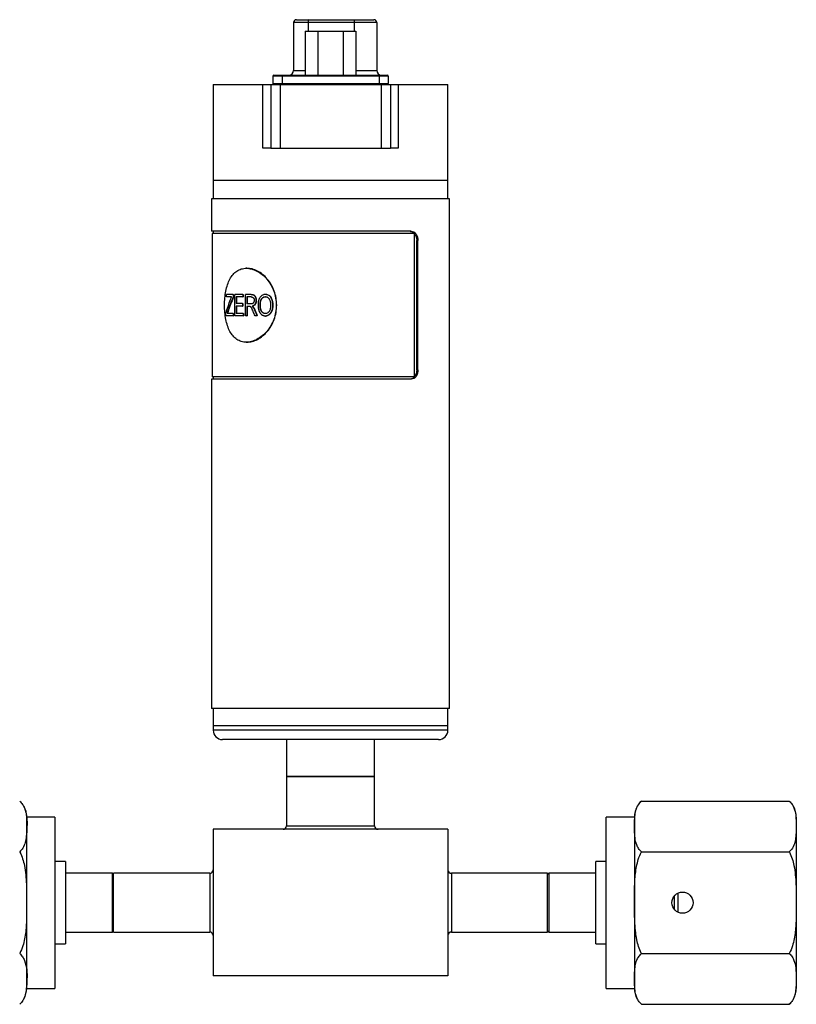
# Model space of a CAD drawing. Header units: inches. Extents: x 3.16 to 12.52, y 1.38 to 9.55.
# Tile 3 of 7: x 7.38 to 9.03, y 3.57 to 5.66. Entities that reach past the tile are written whole.
import ezdxf

# ---------------------------------------------------------------- set-up
doc = ezdxf.new("R2010")
doc.units = ezdxf.units.IN
doc.header["$MEASUREMENT"] = 0

msp = doc.modelspace()

# ---------------------------------------------------------------- linework, layer by layer
at = {"color": 7, "linetype": 'Continuous', "lineweight": 25}
for p, q in [((7.9665, 5.665), (7.9927, 5.665)), ((7.9927, 5.665), (8.0912, 5.665)), ((8.0912, 5.665), (8.1319, 5.665)), ((7.9606, 5.659), (7.9606, 5.5567)), ((7.9915, 5.659), (7.9606, 5.659)), ((8.0899, 5.659), (7.9915, 5.659)), ((7.9915, 5.659), (7.9915, 5.6403)), ((8.1378, 5.659), (8.0899, 5.659)), ((8.0899, 5.659), (8.0899, 5.6403)), ((8.1378, 5.659), (8.1378, 5.5567)), ((7.9854, 5.6403), (7.9854, 5.5468)), ((7.9854, 5.6403), (8.0124, 5.6403)), ((8.0124, 5.6403), (8.0124, 5.5468)), ((8.0124, 5.6403), (8.0664, 5.6403)), ((8.0664, 5.6403), (8.0664, 5.5468)), ((8.0664, 5.6403), (8.0934, 5.6403)), ((8.0934, 5.6403), (8.0934, 5.5468)), ((7.936, 5.5449), (7.9163, 5.5449)), ((7.9163, 5.5449), (7.9163, 5.5291)), ((7.9183, 5.5468), (7.936, 5.5468)), ((7.936, 5.5468), (7.936, 5.5449)), ((7.936, 5.5468), (8.1427, 5.5468)), ((7.936, 5.5449), (7.936, 5.5291)), ((8.1427, 5.5449), (7.936, 5.5449)), ((7.9606, 5.5567), (7.9854, 5.5567)), ((8.0934, 5.5567), (8.1378, 5.5567)), ((8.1427, 5.5468), (8.1427, 5.5449)), ((8.1427, 5.5468), (8.1604, 5.5468)), ((8.1427, 5.5449), (8.1427, 5.5291)), ((8.1624, 5.5449), (8.1427, 5.5449)), ((8.1624, 5.5449), (8.1624, 5.5291)), ((7.7894, 5.5272), (7.7894, 5.3224)), ((7.7894, 5.5272), (7.8952, 5.5272)), ((7.8952, 5.3913), (7.8952, 5.5272)), ((7.8952, 5.5272), (7.9119, 5.5272)), ((7.9119, 5.5272), (7.9119, 5.3913)), ((7.9119, 5.5272), (7.9319, 5.5272)), ((7.9163, 5.5291), (7.936, 5.5291)), ((7.9178, 5.5272), (7.9178, 5.5272)), ((7.9319, 5.5272), (7.9319, 5.3913)), ((7.9319, 5.5272), (8.1469, 5.5272)), ((7.936, 5.5291), (7.936, 5.5272)), ((7.936, 5.5291), (8.1427, 5.5291)), ((8.1427, 5.5291), (8.1427, 5.5272)), ((8.1427, 5.5291), (8.1624, 5.5291)), ((8.1469, 5.5272), (8.1469, 5.3913)), ((8.1469, 5.5272), (8.1669, 5.5272)), ((8.1669, 5.5272), (8.1669, 5.3913)), ((8.1669, 5.5272), (8.1835, 5.5272)), ((8.1835, 5.5272), (8.1835, 5.3913)), ((8.1835, 5.5272), (8.2894, 5.5272)), ((8.2894, 5.3224), (8.2894, 5.5272)), ((7.9119, 5.3913), (7.8952, 5.3913)), ((7.9119, 5.3913), (7.9319, 5.3913)), ((7.9319, 5.3913), (8.1469, 5.3913)), ((8.1469, 5.3913), (8.1669, 5.3913)), ((8.1835, 5.3913), (8.1669, 5.3913)), ((7.7894, 5.3224), (7.7894, 5.2831)), ((8.0394, 5.3224), (7.7894, 5.3224)), ((8.2161, 5.3224), (7.7894, 5.3224)), ((8.2894, 5.3224), (8.0394, 5.3224)), ((8.2894, 5.3224), (8.2161, 5.3224)), ((8.2894, 5.2831), (8.2894, 5.3224)), ((7.7859, 5.2831), (7.7859, 5.2142)), ((8.2929, 5.2831), (7.7859, 5.2831)), ((8.2929, 4.1974), (8.2929, 5.2831)), ((8.2114, 5.2142), (7.7859, 5.2142)), ((7.7874, 5.2092), (7.7874, 4.9041)), ((8.2183, 5.2092), (7.7874, 5.2092)), ((7.7894, 5.2142), (7.7894, 5.2092)), ((8.2183, 4.9041), (8.2183, 5.2092)), ((8.2229, 4.9189), (8.2229, 5.1945)), ((8.2229, 5.1945), (8.2255, 5.1945)), ((8.2255, 4.9189), (8.2255, 5.1945)), ((7.8612, 5.1354), (7.8598, 5.1354)), ((7.8173, 5.0743), (7.8173, 5.0796)), ((7.8316, 5.0796), (7.8173, 5.0796)), ((7.8316, 5.0796), (7.8316, 5.0743)), ((7.8316, 5.0796), (7.8324, 5.0796)), ((7.8324, 5.0796), (7.8324, 5.0743)), ((7.8351, 5.0341), (7.8351, 5.0796)), ((7.8525, 5.0796), (7.8351, 5.0796)), ((7.8525, 5.0796), (7.8525, 5.0743)), ((7.8525, 5.0796), (7.8533, 5.0796)), ((7.8533, 5.0796), (7.8533, 5.0743)), ((7.8579, 5.0341), (7.8579, 5.0796)), ((7.87, 5.0796), (7.8579, 5.0796)), ((7.87, 5.0796), (7.8707, 5.0796)), ((7.9003, 5.0802), (7.9008, 5.0802)), ((7.8284, 5.0743), (7.8173, 5.0743)), ((7.8316, 5.0743), (7.8324, 5.0743)), ((7.8525, 5.0743), (7.8379, 5.0743)), ((7.8379, 5.0743), (7.8379, 5.0601)), ((7.8517, 5.0601), (7.8379, 5.0601)), ((7.8387, 5.0743), (7.8387, 5.0601)), ((7.8517, 5.0601), (7.8517, 5.0548)), ((7.8517, 5.0601), (7.8524, 5.0601)), ((7.8524, 5.0601), (7.8524, 5.0548)), ((7.8525, 5.0743), (7.8533, 5.0743)), ((7.8703, 5.0743), (7.8612, 5.0743)), ((7.8612, 5.0743), (7.8612, 5.0595)), ((7.8694, 5.0595), (7.8612, 5.0595)), ((7.8619, 5.0743), (7.8619, 5.0595)), ((7.8803, 5.0671), (7.8809, 5.0671)), ((7.8899, 5.0562), (7.8893, 5.0562)), ((7.9009, 5.0749), (7.9003, 5.0749)), ((7.9158, 5.0568), (7.9163, 5.0568)), ((7.8161, 5.0341), (7.8161, 5.0397)), ((7.8319, 5.0341), (7.8161, 5.0341)), ((7.8319, 5.0394), (7.8188, 5.0394)), ((7.82, 5.0427), (7.8208, 5.0427)), ((7.8319, 5.0394), (7.8319, 5.0341)), ((7.8319, 5.0394), (7.8327, 5.0394)), ((7.8319, 5.0341), (7.8327, 5.0341)), ((7.8327, 5.0394), (7.8327, 5.0341)), ((7.8529, 5.0341), (7.8351, 5.0341)), ((7.8517, 5.0548), (7.8379, 5.0548)), ((7.8379, 5.0548), (7.8379, 5.0394)), ((7.8529, 5.0394), (7.8379, 5.0394)), ((7.8387, 5.0548), (7.8387, 5.0394)), ((7.8517, 5.0548), (7.8524, 5.0548)), ((7.8529, 5.0394), (7.8529, 5.0341)), ((7.8529, 5.0394), (7.8537, 5.0394)), ((7.8529, 5.0341), (7.8537, 5.0341)), ((7.8537, 5.0394), (7.8537, 5.0341)), ((7.8612, 5.0341), (7.8579, 5.0341)), ((7.8656, 5.0542), (7.8612, 5.0542)), ((7.8612, 5.0542), (7.8612, 5.0341)), ((7.8612, 5.0341), (7.8619, 5.0341)), ((7.8619, 5.0542), (7.8619, 5.0341)), ((7.8721, 5.0545), (7.8728, 5.0545)), ((7.8744, 5.0524), (7.875, 5.0524)), ((7.8774, 5.0466), (7.8781, 5.0466)), ((7.8827, 5.0341), (7.8784, 5.0341)), ((7.8827, 5.0341), (7.8833, 5.0341)), ((7.9008, 5.0389), (7.9003, 5.0389)), ((7.9117, 5.0405), (7.9122, 5.0405)), ((7.9003, 5.0335), (7.9008, 5.0335)), ((7.8598, 4.9779), (7.8612, 4.9779)), ((8.2229, 4.9189), (8.2255, 4.9189)), ((7.7859, 4.8992), (7.7859, 4.1974)), ((8.2114, 4.8992), (7.7859, 4.8992)), ((8.2183, 4.9041), (7.7874, 4.9041)), ((7.7894, 4.9041), (7.7894, 4.8992)), ((8.2929, 4.1974), (7.7859, 4.1974)), ((7.7894, 4.1974), (7.7894, 4.161)), ((8.2894, 4.161), (8.2894, 4.1974)), ((7.7894, 4.161), (7.7894, 4.1512)), ((8.2161, 4.161), (7.7894, 4.161)), ((8.2894, 4.161), (8.2161, 4.161)), ((8.2894, 4.1512), (8.2894, 4.161)), ((8.2161, 4.1512), (7.7894, 4.1512)), ((8.2894, 4.1512), (8.2161, 4.1512)), ((8.2022, 4.1315), (7.8091, 4.1315)), ((7.9456, 4.1315), (7.9456, 4.0528)), ((8.1331, 4.0528), (8.1331, 4.1315)), ((8.2697, 4.1315), (8.2022, 4.1315)), ((7.9456, 4.0528), (7.9456, 3.9478)), ((7.9456, 4.0528), (8.1331, 4.0528)), ((8.1057, 4.0528), (7.9456, 4.0528)), ((8.1331, 4.0528), (8.1057, 4.0528)), ((8.1331, 3.9478), (8.1331, 4.0528)), ((8.7018, 4.0004), (8.7, 3.9987)), ((8.7019, 4.0005), (9.0169, 4.0005)), ((7.4519, 3.9665), (7.3919, 3.9665)), ((7.3919, 3.6015), (7.3919, 3.9665)), ((7.4519, 3.9665), (7.4519, 3.6015)), ((8.6869, 3.9665), (8.6269, 3.9665)), ((8.6269, 3.6015), (8.6269, 3.9665)), ((8.6869, 3.9665), (8.6869, 3.6015)), ((9.0319, 3.9665), (9.0319, 3.6015)), ((7.9456, 3.9478), (8.1331, 3.9478)), ((7.7894, 3.9403), (7.7894, 3.6278)), ((8.2894, 3.9403), (7.7894, 3.9403)), ((8.2894, 3.9403), (8.2894, 3.6278)), ((8.7019, 3.8923), (9.0169, 3.8923)), ((7.4744, 3.8715), (7.4519, 3.8715)), ((7.4744, 3.8715), (7.4744, 3.6965)), ((8.6269, 3.8715), (8.6044, 3.8715)), ((8.6044, 3.6965), (8.6044, 3.8715)), ((7.5744, 3.8465), (7.4744, 3.8465)), ((7.5769, 3.844), (7.5744, 3.8465)), ((7.5744, 3.7215), (7.5744, 3.8465)), ((7.7819, 3.8465), (7.5769, 3.8465)), ((7.5769, 3.7215), (7.5769, 3.8465)), ((7.7819, 3.8465), (7.7819, 3.7215)), ((8.5019, 3.8465), (8.2969, 3.8465)), ((8.2969, 3.8465), (8.2969, 3.7215)), ((8.5044, 3.8465), (8.5019, 3.844)), ((8.5019, 3.7215), (8.5019, 3.8465)), ((8.6044, 3.8465), (8.5044, 3.8465)), ((8.5044, 3.8465), (8.5044, 3.7215)), ((8.7719, 3.7981), (8.7719, 3.7699)), ((8.7794, 3.8042), (8.7794, 3.7638)), ((7.4744, 3.7215), (7.5744, 3.7215)), ((7.5744, 3.7215), (7.5769, 3.724)), ((7.5769, 3.7215), (7.7819, 3.7215)), ((8.2969, 3.7215), (8.5019, 3.7215)), ((8.5019, 3.724), (8.5044, 3.7215)), ((8.5044, 3.7215), (8.6044, 3.7215)), ((7.4519, 3.6965), (7.4744, 3.6965)), ((8.6044, 3.6965), (8.6269, 3.6965)), ((8.7019, 3.6757), (9.0169, 3.6757)), ((8.2894, 3.6278), (7.7894, 3.6278)), ((7.3919, 3.6015), (7.4519, 3.6015)), ((8.6269, 3.6015), (8.6869, 3.6015)), ((7.377, 3.5676), (7.3788, 3.5693)), ((8.7019, 3.5675), (9.0169, 3.5675)), ((9.017, 3.5676), (9.0188, 3.5693))]:
    msp.add_line(p, q, dxfattribs=at)
msp.add_circle((8.7894, 3.784), 0.0225, dxfattribs=at)
for centre, radius, start, end in [((7.9665, 5.659), 0.00591, 90, 180), ((7.9992, 5.6605), 0.00789, 145.2532, 190.2677), ((8.0977, 5.6605), 0.00789, 145.2532, 190.2677), ((8.1319, 5.659), 0.00591, 0, 90), ((7.9183, 5.5449), 0.00197, 90, 180), ((7.9508, 5.5567), 0.00984, 270, 0), ((8.1476, 5.5567), 0.00984, 180, 270), ((8.1604, 5.5449), 0.00197, 0, 90), ((7.9183, 5.5291), 0.00197, 180, 270), ((8.1604, 5.5291), 0.00197, 270, 0), ((8.1669, 5.5085), 0.0197, 107.2978, 108.1491), ((7.8091, 4.1512), 0.0197, 180, 270), ((8.2697, 4.1512), 0.0197, 270, 0), ((7.3458, 3.9665), 0.046, 0, 29.0039), ((8.7329, 3.9665), 0.046, 150.2775, 180), ((8.9858, 3.9665), 0.046, 0, 29.0806), ((7.9381, 3.9478), 0.0075, 270, 0), ((8.1406, 3.9478), 0.0075, 180, 270), ((7.7819, 3.854), 0.0075, 270, 360), ((8.2969, 3.854), 0.0075, 180, 270), ((7.7819, 3.714), 0.0075, 0, 90), ((8.2969, 3.714), 0.0075, 90, 180), ((7.3458, 3.6015), 0.046, 330.4263, 0), ((8.7329, 3.6015), 0.046, 180, 209.0806), ((8.9858, 3.6015), 0.046, 330.2775, 0)]:
    msp.add_arc(centre, radius, start, end, dxfattribs=at)
for points, knots in [([(8.209, 5.2142), (8.2095, 5.2141), (8.2104, 5.2141), (8.2123, 5.2137), (8.2142, 5.2129), (8.2167, 5.2112), (8.2189, 5.2088), (8.2207, 5.2055), (8.222, 5.2021), (8.2228, 5.1984), (8.2229, 5.1958), (8.2229, 5.1945)], [0, 0, 0, 0, 0.06235, 0.12498, 0.250152, 0.335087, 0.499761, 0.62462, 0.749438, 0.87426, 1, 1, 1, 1]), ([(8.2114, 5.2142), (8.2133, 5.2142), (8.2152, 5.2137), (8.2178, 5.2122), (8.2186, 5.2116), (8.2201, 5.2101), (8.2208, 5.2093), (8.2228, 5.2066), (8.2238, 5.2044), (8.2252, 5.1996), (8.2255, 5.1971), (8.2255, 5.1945)], [0, 0, 0, 0, 0.25, 0.25, 0.375, 0.375, 0.5, 0.5, 0.75, 0.75, 1, 1, 1, 1]), ([(7.9237, 5.0567), (7.9237, 5.0618), (7.9228, 5.0721), (7.9188, 5.087), (7.9123, 5.1007), (7.9038, 5.1127), (7.8937, 5.1226), (7.8826, 5.1299), (7.8711, 5.1344), (7.8597, 5.1359), (7.849, 5.1344), (7.8394, 5.1299), (7.8312, 5.1226), (7.8246, 5.1127), (7.8195, 5.1007), (7.8159, 5.087), (7.8138, 5.0721), (7.8131, 5.0567), (7.8138, 5.0412), (7.8159, 5.0264), (7.8195, 5.0127), (7.8246, 5.0006), (7.8312, 4.9908), (7.8394, 4.9835), (7.849, 4.979), (7.8597, 4.9774), (7.8711, 4.979), (7.8826, 4.9835), (7.8937, 4.9908), (7.9038, 5.0006), (7.9123, 5.0127), (7.9188, 5.0264), (7.9228, 5.0412), (7.9237, 5.0515), (7.9237, 5.0567)], [0, 0, 0, 0, 0.031123, 0.062281, 0.093458, 0.124685, 0.155959, 0.187278, 0.218631, 0.250001, 0.281373, 0.312726, 0.344044, 0.375318, 0.406544, 0.437726, 0.468874, 0.500004, 0.531133, 0.562281, 0.593463, 0.624689, 0.655963, 0.687281, 0.718634, 0.750006, 0.781377, 0.812729, 0.844047, 0.875322, 0.906549, 0.937726, 0.968887, 1, 1, 1, 1]), ([(7.9246, 5.0567), (7.9243, 5.0618), (7.9238, 5.0721), (7.9197, 5.087), (7.9133, 5.1007), (7.9048, 5.1127), (7.8948, 5.1226), (7.8838, 5.1299), (7.8723, 5.1345), (7.8649, 5.1351), (7.8612, 5.1354)], [0, 0, 0, 0, 0.124973, 0.250015, 0.374998, 0.500004, 0.625009, 0.750019, 0.875028, 1, 1, 1, 1]), ([(7.87, 5.0796), (7.8708, 5.0796), (7.8716, 5.0796), (7.8726, 5.0795), (7.8729, 5.0794), (7.8733, 5.0793), (7.8735, 5.0793), (7.8737, 5.0793), (7.8737, 5.0792), (7.8738, 5.0792), (7.8739, 5.0792), (7.8739, 5.0792), (7.874, 5.0792), (7.8744, 5.0791), (7.8747, 5.0789), (7.8752, 5.0787), (7.8754, 5.0787), (7.8756, 5.0785), (7.8757, 5.0785), (7.8758, 5.0784), (7.8758, 5.0784), (7.8762, 5.0781), (7.8765, 5.0779), (7.8769, 5.0775), (7.8771, 5.0774), (7.8773, 5.0771), (7.8775, 5.0769), (7.8778, 5.0765), (7.878, 5.0762), (7.8783, 5.0756), (7.8784, 5.0755), (7.8786, 5.0751), (7.8787, 5.0749), (7.8792, 5.0739), (7.8795, 5.0731), (7.8798, 5.0719), (7.8799, 5.0715), (7.88, 5.0708), (7.8801, 5.0706), (7.8801, 5.0703), (7.8801, 5.0702), (7.8801, 5.07), (7.8802, 5.0699), (7.8802, 5.0698), (7.8802, 5.0698), (7.8803, 5.0691), (7.8803, 5.0682), (7.8803, 5.0671)], [0, 0, 0, 0, 0.125, 0.125, 0.1875, 0.1875, 0.21875, 0.21875, 0.234375, 0.234375, 0.242188, 0.242188, 0.25, 0.25, 0.3125, 0.3125, 0.34375, 0.34375, 0.359375, 0.359375, 0.375, 0.375, 0.4375, 0.4375, 0.46875, 0.46875, 0.5, 0.5, 0.5625, 0.5625, 0.59375, 0.59375, 0.625, 0.625, 0.75, 0.75, 0.8125, 0.8125, 0.84375, 0.84375, 0.859375, 0.859375, 0.867188, 0.867188, 0.875, 0.875, 1, 1, 1, 1]), ([(7.8707, 5.0796), (7.8714, 5.0796), (7.8727, 5.0796), (7.8747, 5.0792), (7.8766, 5.0785), (7.8783, 5.0769), (7.8795, 5.0747), (7.8804, 5.0723), (7.8809, 5.0697), (7.8809, 5.068), (7.8809, 5.0671)], [0, 0, 0, 0, 0.139142, 0.250315, 0.375161, 0.49989, 0.624824, 0.749824, 0.874864, 1, 1, 1, 1]), ([(7.8855, 5.0563), (7.8855, 5.0572), (7.8855, 5.058), (7.8856, 5.059), (7.8856, 5.0594), (7.8856, 5.0598), (7.8856, 5.0599), (7.8856, 5.0602), (7.8856, 5.0602), (7.8856, 5.0603), (7.8856, 5.0604), (7.8856, 5.0604), (7.8856, 5.0604), (7.8857, 5.0612), (7.8858, 5.0619), (7.8859, 5.0629), (7.8859, 5.0633), (7.886, 5.0638), (7.886, 5.064), (7.8861, 5.0643), (7.8861, 5.0644), (7.8864, 5.0661), (7.8867, 5.0675), (7.8874, 5.0695), (7.8876, 5.0701), (7.888, 5.071), (7.8881, 5.0713), (7.8883, 5.0717), (7.8884, 5.0718), (7.8885, 5.0721), (7.8886, 5.0722), (7.8893, 5.0736), (7.89, 5.0747), (7.8913, 5.0761), (7.8917, 5.0766), (7.8926, 5.0774), (7.8931, 5.0778), (7.8946, 5.0788), (7.8957, 5.0794), (7.8974, 5.0799), (7.898, 5.08), (7.8986, 5.0801), (7.8987, 5.0801), (7.8988, 5.0801), (7.8989, 5.0801), (7.899, 5.0802), (7.8992, 5.0802), (7.8996, 5.0802), (7.8999, 5.0802), (7.9003, 5.0802)], [0, 0, 0, 0, 0.0625, 0.0625, 0.09375, 0.09375, 0.109375, 0.109375, 0.117188, 0.117188, 0.121094, 0.121094, 0.125, 0.125, 0.1875, 0.1875, 0.21875, 0.21875, 0.234375, 0.234375, 0.25, 0.25, 0.375, 0.375, 0.4375, 0.4375, 0.46875, 0.46875, 0.484375, 0.484375, 0.5, 0.5, 0.625, 0.625, 0.6875, 0.6875, 0.75, 0.75, 0.875, 0.875, 0.9375, 0.9375, 0.945312, 0.945312, 0.953125, 0.953125, 0.96875, 0.96875, 1, 1, 1, 1]), ([(7.9003, 5.0802), (7.9007, 5.0802), (7.901, 5.0802), (7.9014, 5.0802), (7.9016, 5.0802), (7.9017, 5.0801), (7.9018, 5.0801), (7.9019, 5.0801), (7.9019, 5.0801), (7.902, 5.0801), (7.902, 5.0801), (7.9024, 5.0801), (7.9027, 5.08), (7.9031, 5.0799), (7.9032, 5.0799), (7.9035, 5.0798), (7.9036, 5.0798), (7.9049, 5.0794), (7.906, 5.0789), (7.9081, 5.0775), (7.909, 5.0767), (7.9103, 5.0753), (7.9107, 5.0748), (7.9113, 5.074), (7.9115, 5.0737), (7.9117, 5.0733), (7.9118, 5.0732), (7.912, 5.0729), (7.9121, 5.0727), (7.9128, 5.0715), (7.9134, 5.0703), (7.9141, 5.0684), (7.9143, 5.0677), (7.9146, 5.0667), (7.9147, 5.0664), (7.9148, 5.0659), (7.9148, 5.0657), (7.9149, 5.0654), (7.915, 5.0652), (7.9151, 5.0644), (7.9152, 5.0637), (7.9154, 5.0627), (7.9154, 5.0624), (7.9155, 5.0619), (7.9155, 5.0617), (7.9156, 5.0613), (7.9156, 5.0611), (7.9156, 5.0606), (7.9157, 5.0603), (7.9157, 5.0598), (7.9157, 5.0596), (7.9157, 5.0593), (7.9157, 5.0592), (7.9157, 5.0591), (7.9157, 5.0591), (7.9157, 5.059), (7.9157, 5.0589), (7.9158, 5.0584), (7.9158, 5.0577), (7.9158, 5.0568)], [0, 0, 0, 0, 0.03125, 0.03125, 0.046875, 0.046875, 0.054688, 0.054688, 0.058594, 0.058594, 0.0625, 0.0625, 0.09375, 0.09375, 0.109375, 0.109375, 0.125, 0.125, 0.25, 0.25, 0.375, 0.375, 0.4375, 0.4375, 0.46875, 0.46875, 0.484375, 0.484375, 0.5, 0.5, 0.625, 0.625, 0.6875, 0.6875, 0.71875, 0.71875, 0.734375, 0.734375, 0.75, 0.75, 0.8125, 0.8125, 0.84375, 0.84375, 0.859375, 0.859375, 0.875, 0.875, 0.90625, 0.90625, 0.921875, 0.921875, 0.929688, 0.929688, 0.933594, 0.933594, 0.9375, 0.9375, 1, 1, 1, 1]), ([(7.9008, 5.0802), (7.9014, 5.0802), (7.9026, 5.0801), (7.9049, 5.0796), (7.9076, 5.0783), (7.9105, 5.0759), (7.9127, 5.0727), (7.9144, 5.069), (7.9156, 5.0651), (7.916, 5.0616), (7.9162, 5.0589), (7.9163, 5.0575), (7.9163, 5.0568)], [0, 0, 0, 0, 0.0625604, 0.1251065, 0.2499247, 0.3735162, 0.4996756, 0.6223913, 0.7497371, 0.874829, 0.9374107, 1, 1, 1, 1]), ([(7.8262, 5.0689), (7.8265, 5.0699), (7.8269, 5.0708), (7.8274, 5.0721), (7.8276, 5.0725), (7.828, 5.0734), (7.8282, 5.0738), (7.8284, 5.0743)], [0, 0, 0, 0, 0.5, 0.5, 0.75, 0.75, 1, 1, 1, 1]), ([(7.8612, 4.9779), (7.8649, 4.9782), (7.8723, 4.9788), (7.8838, 4.9835), (7.8948, 4.9908), (7.9049, 5.0007), (7.9133, 5.0127), (7.9197, 5.0264), (7.9238, 5.0412), (7.9243, 5.0515), (7.9246, 5.0567)], [0, 0, 0, 0, 0.12498, 0.249992, 0.375003, 0.500012, 0.625022, 0.750006, 0.875062, 1, 1, 1, 1]), ([(7.8767, 5.0671), (7.8766, 5.0667), (7.8766, 5.0664), (7.8766, 5.066), (7.8766, 5.0658), (7.8766, 5.0657), (7.8766, 5.0656), (7.8765, 5.0655), (7.8765, 5.0654), (7.8764, 5.0648), (7.8763, 5.0642), (7.8759, 5.0632), (7.8757, 5.0627), (7.8751, 5.0618), (7.8748, 5.0614), (7.8743, 5.0609), (7.8743, 5.0609), (7.8741, 5.0607), (7.874, 5.0607), (7.8737, 5.0605), (7.8735, 5.0604), (7.8729, 5.0601), (7.8725, 5.0599), (7.8719, 5.0598), (7.8719, 5.0598), (7.8718, 5.0597), (7.8717, 5.0597), (7.8716, 5.0597), (7.8715, 5.0597), (7.8711, 5.0596), (7.8709, 5.0596), (7.8706, 5.0596), (7.8706, 5.0596), (7.8706, 5.0596), (7.8706, 5.0596), (7.8705, 5.0596), (7.8705, 5.0596), (7.8703, 5.0596), (7.8702, 5.0596), (7.8699, 5.0596), (7.8696, 5.0595), (7.8694, 5.0595)], [0, 0, 0, 0, 0.0625, 0.0625, 0.09375, 0.09375, 0.109375, 0.109375, 0.125, 0.125, 0.25, 0.25, 0.375, 0.375, 0.5, 0.5, 0.53125, 0.53125, 0.5625, 0.5625, 0.625, 0.625, 0.75, 0.75, 0.765625, 0.765625, 0.78125, 0.78125, 0.8125, 0.8125, 0.875, 0.875, 0.882812, 0.882812, 0.890625, 0.890625, 0.90625, 0.90625, 0.9375, 0.9375, 1, 1, 1, 1]), ([(7.8703, 5.0743), (7.8708, 5.0743), (7.8712, 5.0743), (7.8715, 5.0742), (7.8716, 5.0742), (7.8716, 5.0742), (7.8717, 5.0742), (7.8718, 5.0742), (7.8719, 5.0742), (7.8722, 5.0741), (7.8724, 5.074), (7.8731, 5.0738), (7.8734, 5.0737), (7.8742, 5.0732), (7.8745, 5.073), (7.8749, 5.0725), (7.8751, 5.0723), (7.8754, 5.0719), (7.8755, 5.0717), (7.8759, 5.0711), (7.8761, 5.0706), (7.8763, 5.0699), (7.8764, 5.0697), (7.8765, 5.0692), (7.8765, 5.0689), (7.8766, 5.0686), (7.8766, 5.0685), (7.8766, 5.0684), (7.8766, 5.0684), (7.8766, 5.0682), (7.8766, 5.0681), (7.8766, 5.0677), (7.8766, 5.0674), (7.8767, 5.0671)], [0, 0, 0, 0, 0.125, 0.125, 0.140625, 0.140625, 0.15625, 0.15625, 0.1875, 0.1875, 0.25, 0.25, 0.375, 0.375, 0.5, 0.5, 0.5625, 0.5625, 0.625, 0.625, 0.75, 0.75, 0.8125, 0.8125, 0.875, 0.875, 0.890625, 0.890625, 0.90625, 0.90625, 0.9375, 0.9375, 1, 1, 1, 1]), ([(7.8803, 5.0671), (7.8803, 5.0666), (7.8803, 5.0662), (7.8803, 5.0656), (7.8803, 5.0654), (7.8803, 5.0652), (7.8802, 5.0651), (7.8802, 5.065), (7.8802, 5.065), (7.8802, 5.0649), (7.8802, 5.0649), (7.8802, 5.0644), (7.8801, 5.0641), (7.88, 5.0635), (7.88, 5.0633), (7.8799, 5.063), (7.8799, 5.0628), (7.8797, 5.0618), (7.8794, 5.0611), (7.8789, 5.0598), (7.8786, 5.0592), (7.8778, 5.0581), (7.8774, 5.0575), (7.8767, 5.0569), (7.8765, 5.0566), (7.8761, 5.0563), (7.876, 5.0562), (7.8757, 5.056), (7.8756, 5.0559), (7.8752, 5.0557), (7.8749, 5.0555), (7.8744, 5.0553), (7.8741, 5.0551), (7.8737, 5.055), (7.8735, 5.0549), (7.8733, 5.0548), (7.8732, 5.0548), (7.8731, 5.0548), (7.8731, 5.0548), (7.8728, 5.0547), (7.8725, 5.0546), (7.8721, 5.0545)], [0, 0, 0, 0, 0.0625, 0.0625, 0.09375, 0.09375, 0.109375, 0.109375, 0.117188, 0.117188, 0.125, 0.125, 0.1875, 0.1875, 0.21875, 0.21875, 0.25, 0.25, 0.375, 0.375, 0.5, 0.5, 0.625, 0.625, 0.6875, 0.6875, 0.71875, 0.71875, 0.75, 0.75, 0.8125, 0.8125, 0.875, 0.875, 0.90625, 0.90625, 0.921875, 0.921875, 0.9375, 0.9375, 1, 1, 1, 1]), ([(7.8809, 5.0671), (7.8809, 5.0663), (7.8809, 5.0648), (7.8805, 5.0626), (7.8799, 5.0605), (7.8785, 5.0579), (7.8766, 5.056), (7.8747, 5.0551), (7.8736, 5.0547), (7.8731, 5.0546), (7.8728, 5.0545)], [0, 0, 0, 0, 0.1252696, 0.250427, 0.3764797, 0.5006237, 0.7495148, 0.8758943, 0.9338822, 1, 1, 1, 1]), ([(7.8892, 5.0407), (7.889, 5.0411), (7.8888, 5.0414), (7.8886, 5.0418), (7.8885, 5.042), (7.8884, 5.0421), (7.8884, 5.0422), (7.8883, 5.0423), (7.8883, 5.0423), (7.8883, 5.0424), (7.8883, 5.0424), (7.8882, 5.0427), (7.888, 5.043), (7.8878, 5.0434), (7.8878, 5.0436), (7.8876, 5.0439), (7.8876, 5.0441), (7.8873, 5.0448), (7.8871, 5.0455), (7.8868, 5.0464), (7.8867, 5.0468), (7.8865, 5.0474), (7.8864, 5.0478), (7.886, 5.0494), (7.8858, 5.0508), (7.8856, 5.0525), (7.8856, 5.0528), (7.8856, 5.0534), (7.8856, 5.0535), (7.8856, 5.0538), (7.8855, 5.0539), (7.8855, 5.054), (7.8855, 5.054), (7.8855, 5.0541), (7.8855, 5.0542), (7.8855, 5.0547), (7.8855, 5.0554), (7.8855, 5.0563)], [0, 0, 0, 0, 0.0625, 0.0625, 0.09375, 0.09375, 0.109375, 0.109375, 0.117188, 0.117188, 0.125, 0.125, 0.1875, 0.1875, 0.21875, 0.21875, 0.25, 0.25, 0.375, 0.375, 0.4375, 0.4375, 0.5, 0.5, 0.75, 0.75, 0.8125, 0.8125, 0.84375, 0.84375, 0.859375, 0.859375, 0.867188, 0.867188, 0.875, 0.875, 1, 1, 1, 1]), ([(7.8893, 5.0562), (7.8893, 5.0576), (7.8893, 5.0587), (7.8894, 5.0595), (7.8894, 5.0595), (7.8894, 5.0596), (7.8894, 5.0596), (7.8894, 5.0597), (7.8894, 5.0598), (7.8894, 5.06), (7.8894, 5.0602), (7.8895, 5.0606), (7.8895, 5.0609), (7.8896, 5.0617), (7.8896, 5.0622), (7.8897, 5.0627), (7.8897, 5.0628), (7.8898, 5.0629), (7.8898, 5.063), (7.8898, 5.0632), (7.8898, 5.0634), (7.8899, 5.0638), (7.89, 5.0641), (7.8901, 5.0649), (7.8903, 5.0654), (7.8907, 5.0669), (7.891, 5.0679), (7.8917, 5.0692), (7.8919, 5.0696), (7.8924, 5.0705), (7.8927, 5.0709), (7.8937, 5.0721), (7.8944, 5.0728), (7.8953, 5.0734), (7.8956, 5.0736), (7.896, 5.0738), (7.8962, 5.0739), (7.8968, 5.0742), (7.8972, 5.0744), (7.8981, 5.0747), (7.8985, 5.0747), (7.899, 5.0748), (7.8991, 5.0748), (7.8991, 5.0748), (7.8992, 5.0748), (7.8993, 5.0748), (7.8994, 5.0749), (7.8998, 5.0749), (7.9, 5.0749), (7.9003, 5.0749)], [0, 0, 0, 0, 0.125, 0.125, 0.128906, 0.128906, 0.132812, 0.132812, 0.140625, 0.140625, 0.15625, 0.15625, 0.1875, 0.1875, 0.25, 0.25, 0.257812, 0.257812, 0.265625, 0.265625, 0.28125, 0.28125, 0.3125, 0.3125, 0.375, 0.375, 0.5, 0.5, 0.5625, 0.5625, 0.625, 0.625, 0.75, 0.75, 0.78125, 0.78125, 0.8125, 0.8125, 0.875, 0.875, 0.9375, 0.9375, 0.945312, 0.945312, 0.953125, 0.953125, 0.96875, 0.96875, 1, 1, 1, 1]), ([(7.9003, 5.0389), (7.9, 5.0389), (7.8997, 5.0389), (7.8994, 5.0389), (7.8993, 5.0389), (7.8992, 5.0389), (7.8992, 5.0389), (7.8991, 5.0389), (7.899, 5.0389), (7.8986, 5.039), (7.8981, 5.0391), (7.8969, 5.0395), (7.8961, 5.0399), (7.8946, 5.0409), (7.894, 5.0415), (7.8927, 5.0429), (7.8922, 5.0437), (7.8913, 5.0454), (7.8909, 5.0463), (7.8905, 5.0473), (7.8905, 5.0474), (7.8904, 5.0477), (7.8904, 5.0478), (7.8903, 5.0481), (7.8902, 5.0484), (7.89, 5.0491), (7.8899, 5.0496), (7.8898, 5.0503), (7.8898, 5.0504), (7.8897, 5.0506), (7.8897, 5.0507), (7.8896, 5.0511), (7.8896, 5.0514), (7.8895, 5.0521), (7.8895, 5.0526), (7.8894, 5.0532), (7.8894, 5.0532), (7.8894, 5.0533), (7.8894, 5.0534), (7.8894, 5.0535), (7.8894, 5.0536), (7.8894, 5.054), (7.8893, 5.0542), (7.8893, 5.055), (7.8893, 5.0555), (7.8893, 5.0562)], [0, 0, 0, 0, 0.03125, 0.03125, 0.046875, 0.046875, 0.054688, 0.054688, 0.0625, 0.0625, 0.125, 0.125, 0.25, 0.25, 0.375, 0.375, 0.5, 0.5, 0.625, 0.625, 0.640625, 0.640625, 0.65625, 0.65625, 0.6875, 0.6875, 0.75, 0.75, 0.765625, 0.765625, 0.78125, 0.78125, 0.8125, 0.8125, 0.875, 0.875, 0.882812, 0.882812, 0.890625, 0.890625, 0.90625, 0.90625, 0.9375, 0.9375, 1, 1, 1, 1]), ([(7.8899, 5.0562), (7.8899, 5.0573), (7.8899, 5.0594), (7.8903, 5.0637), (7.8914, 5.0679), (7.8936, 5.0714), (7.8957, 5.0734), (7.8977, 5.0745), (7.8995, 5.0748), (7.9004, 5.0749), (7.9009, 5.0749)], [0, 0, 0, 0, 0.1252745, 0.2505395, 0.4999021, 0.6248954, 0.7498423, 0.8747612, 0.9373643, 1, 1, 1, 1]), ([(7.9008, 5.0389), (7.9004, 5.0389), (7.8995, 5.0389), (7.8978, 5.0393), (7.8959, 5.0403), (7.8939, 5.0421), (7.8922, 5.0445), (7.8911, 5.0472), (7.8903, 5.0501), (7.8899, 5.0531), (7.8899, 5.0552), (7.8899, 5.0562)], [0, 0, 0, 0, 0.062266, 0.125734, 0.249632, 0.375157, 0.499745, 0.624714, 0.749763, 0.874853, 1, 1, 1, 1]), ([(7.9003, 5.0749), (7.901, 5.0749), (7.9015, 5.0748), (7.9019, 5.0748), (7.9019, 5.0748), (7.902, 5.0747), (7.902, 5.0747), (7.9021, 5.0747), (7.9022, 5.0747), (7.9023, 5.0747), (7.9025, 5.0746), (7.9028, 5.0745), (7.9031, 5.0745), (7.9036, 5.0743), (7.9038, 5.0742), (7.9043, 5.074), (7.9045, 5.0738), (7.9052, 5.0734), (7.9056, 5.0731), (7.9063, 5.0726), (7.9065, 5.0724), (7.9069, 5.072), (7.9071, 5.0718), (7.9077, 5.0712), (7.908, 5.0708), (7.9085, 5.0701), (7.9087, 5.0698), (7.909, 5.0693), (7.9091, 5.0691), (7.9093, 5.0688), (7.9093, 5.0688), (7.9093, 5.0687), (7.9093, 5.0686), (7.9094, 5.0685), (7.9095, 5.0683), (7.9097, 5.0679), (7.9098, 5.0676), (7.9099, 5.0673)], [0, 0, 0, 0, 0.125, 0.125, 0.132812, 0.132812, 0.140625, 0.140625, 0.15625, 0.15625, 0.1875, 0.1875, 0.25, 0.25, 0.3125, 0.3125, 0.375, 0.375, 0.5, 0.5, 0.5625, 0.5625, 0.625, 0.625, 0.75, 0.75, 0.8125, 0.8125, 0.875, 0.875, 0.890625, 0.890625, 0.90625, 0.90625, 0.9375, 0.9375, 1, 1, 1, 1]), ([(7.9117, 5.057), (7.9116, 5.0556), (7.9116, 5.0546), (7.9115, 5.0538), (7.9115, 5.0537), (7.9115, 5.0537), (7.9115, 5.0536), (7.9115, 5.0535), (7.9115, 5.0535), (7.9115, 5.0532), (7.9115, 5.0531), (7.9114, 5.0527), (7.9114, 5.0524), (7.9113, 5.0516), (7.9112, 5.0512), (7.9111, 5.0506), (7.9111, 5.0505), (7.9111, 5.0504), (7.9111, 5.0503), (7.911, 5.0501), (7.911, 5.05), (7.9109, 5.0496), (7.9109, 5.0493), (7.9107, 5.0485), (7.9105, 5.048), (7.91, 5.0465), (7.9096, 5.0456), (7.9091, 5.0447), (7.9091, 5.0446), (7.9089, 5.0444), (7.9089, 5.0443), (7.9087, 5.0439), (7.9085, 5.0437), (7.9081, 5.0431), (7.9078, 5.0427), (7.9072, 5.042), (7.9068, 5.0416), (7.9061, 5.041), (7.9057, 5.0407), (7.9046, 5.0399), (7.9038, 5.0395), (7.9027, 5.0392), (7.9025, 5.0391), (7.9021, 5.039), (7.902, 5.039), (7.9019, 5.039), (7.9018, 5.039), (7.9017, 5.039), (7.9017, 5.039), (7.9013, 5.0389), (7.9008, 5.0389), (7.9003, 5.0389)], [0, 0, 0, 0, 0.125, 0.125, 0.128906, 0.128906, 0.132812, 0.132812, 0.140625, 0.140625, 0.15625, 0.15625, 0.1875, 0.1875, 0.25, 0.25, 0.257812, 0.257812, 0.265625, 0.265625, 0.28125, 0.28125, 0.3125, 0.3125, 0.375, 0.375, 0.5, 0.5, 0.515625, 0.515625, 0.53125, 0.53125, 0.5625, 0.5625, 0.625, 0.625, 0.6875, 0.6875, 0.75, 0.75, 0.875, 0.875, 0.90625, 0.90625, 0.921875, 0.921875, 0.929688, 0.929688, 0.9375, 0.9375, 1, 1, 1, 1]), ([(7.9099, 5.0673), (7.9103, 5.0662), (7.9106, 5.0654), (7.9107, 5.0647), (7.9108, 5.0647), (7.9108, 5.0646), (7.9108, 5.0645), (7.9108, 5.0643), (7.9109, 5.0642), (7.9109, 5.0639), (7.911, 5.0637), (7.9111, 5.063), (7.9112, 5.0626), (7.9114, 5.0614), (7.9115, 5.0605), (7.9116, 5.0595), (7.9116, 5.0595), (7.9116, 5.0594), (7.9116, 5.0594), (7.9116, 5.0592), (7.9116, 5.0592), (7.9116, 5.0589), (7.9116, 5.0587), (7.9116, 5.058), (7.9116, 5.0575), (7.9117, 5.057)], [0, 0, 0, 0, 0.25, 0.25, 0.265625, 0.265625, 0.28125, 0.28125, 0.3125, 0.3125, 0.375, 0.375, 0.5, 0.5, 0.75, 0.75, 0.765625, 0.765625, 0.78125, 0.78125, 0.8125, 0.8125, 0.875, 0.875, 1, 1, 1, 1]), ([(7.9158, 5.0568), (7.9158, 5.0564), (7.9158, 5.0559), (7.9158, 5.0554), (7.9157, 5.0552), (7.9157, 5.055), (7.9157, 5.0549), (7.9157, 5.0548), (7.9157, 5.0548), (7.9157, 5.0547), (7.9157, 5.0547), (7.9157, 5.0543), (7.9157, 5.0539), (7.9156, 5.0532), (7.9156, 5.0529), (7.9154, 5.0511), (7.9152, 5.0497), (7.9147, 5.0476), (7.9146, 5.0469), (7.9142, 5.0459), (7.9141, 5.0455), (7.9139, 5.0449), (7.9138, 5.0446), (7.9135, 5.0439), (7.9134, 5.0435), (7.9131, 5.043), (7.9131, 5.0429), (7.913, 5.0427), (7.9129, 5.0426), (7.9129, 5.0425), (7.9128, 5.0424), (7.9128, 5.0424), (7.9128, 5.0423), (7.9126, 5.0419), (7.9122, 5.0413), (7.9117, 5.0405)], [0, 0, 0, 0, 0.0625, 0.0625, 0.09375, 0.09375, 0.109375, 0.109375, 0.117188, 0.117188, 0.125, 0.125, 0.1875, 0.1875, 0.25, 0.25, 0.5, 0.5, 0.625, 0.625, 0.6875, 0.6875, 0.75, 0.75, 0.8125, 0.8125, 0.84375, 0.84375, 0.859375, 0.859375, 0.867188, 0.867188, 0.875, 0.875, 1, 1, 1, 1]), ([(7.9163, 5.0568), (7.9162, 5.0561), (7.9162, 5.0547), (7.916, 5.0518), (7.9155, 5.0482), (7.9144, 5.0448), (7.9133, 5.0423), (7.9126, 5.0411), (7.9122, 5.0405)], [0, 0, 0, 0, 0.125074, 0.250129, 0.500105, 0.749932, 0.874951, 1, 1, 1, 1]), ([(7.8744, 5.0439), (7.8736, 5.0457), (7.873, 5.0472), (7.8722, 5.049), (7.8719, 5.0495), (7.8716, 5.0501), (7.8715, 5.0503), (7.8713, 5.0506), (7.8713, 5.0507), (7.8712, 5.0508), (7.8712, 5.0509), (7.8711, 5.0509), (7.8711, 5.0509), (7.8711, 5.051), (7.8711, 5.051), (7.8711, 5.051), (7.8711, 5.051), (7.8707, 5.0517), (7.8703, 5.0522), (7.8697, 5.0528), (7.8695, 5.053), (7.869, 5.0534), (7.8689, 5.0535), (7.8684, 5.0537), (7.8682, 5.0538), (7.8678, 5.0539), (7.8677, 5.054), (7.8675, 5.054), (7.8674, 5.0541), (7.8673, 5.0541), (7.8673, 5.0541), (7.8672, 5.0541), (7.8672, 5.0541), (7.8668, 5.0542), (7.8663, 5.0542), (7.8656, 5.0542)], [0, 0, 0, 0, 0.25, 0.25, 0.375, 0.375, 0.4375, 0.4375, 0.46875, 0.46875, 0.484375, 0.484375, 0.492188, 0.492188, 0.496094, 0.496094, 0.5, 0.5, 0.625, 0.625, 0.6875, 0.6875, 0.75, 0.75, 0.8125, 0.8125, 0.84375, 0.84375, 0.859375, 0.859375, 0.867188, 0.867188, 0.875, 0.875, 1, 1, 1, 1]), ([(7.8721, 5.0545), (7.8724, 5.0543), (7.8726, 5.0542), (7.8729, 5.0539), (7.873, 5.0538), (7.8731, 5.0537), (7.8732, 5.0537), (7.8732, 5.0537), (7.8732, 5.0536), (7.8733, 5.0536), (7.8733, 5.0536), (7.8734, 5.0535), (7.8735, 5.0534), (7.8737, 5.0532), (7.8737, 5.0532), (7.8738, 5.0531), (7.8738, 5.0531), (7.874, 5.0529), (7.8742, 5.0527), (7.8744, 5.0524)], [0, 0, 0, 0, 0.25, 0.25, 0.375, 0.375, 0.4375, 0.4375, 0.46875, 0.46875, 0.5, 0.5, 0.625, 0.625, 0.6875, 0.6875, 0.75, 0.75, 1, 1, 1, 1]), ([(7.8728, 5.0545), (7.8732, 5.0542), (7.8738, 5.0538), (7.8745, 5.053), (7.8749, 5.0526), (7.875, 5.0524)], [0, 0, 0, 0, 0.499969, 0.749972, 1, 1, 1, 1]), ([(7.8744, 5.0524), (7.8746, 5.0521), (7.8748, 5.0518), (7.875, 5.0515), (7.875, 5.0514), (7.8751, 5.0512), (7.8751, 5.0512), (7.8752, 5.0511), (7.8752, 5.0511), (7.8755, 5.0506), (7.8758, 5.0501), (7.8762, 5.0493), (7.8763, 5.0491), (7.8765, 5.0487), (7.8766, 5.0486), (7.8766, 5.0484), (7.8767, 5.0483), (7.8767, 5.0482), (7.8768, 5.0481), (7.8769, 5.0478), (7.8772, 5.0473), (7.8774, 5.0466)], [0, 0, 0, 0, 0.125, 0.125, 0.1875, 0.1875, 0.21875, 0.21875, 0.25, 0.25, 0.5, 0.5, 0.625, 0.625, 0.6875, 0.6875, 0.71875, 0.71875, 0.75, 0.75, 1, 1, 1, 1]), ([(7.875, 5.0524), (7.8753, 5.0519), (7.8759, 5.051), (7.8767, 5.0496), (7.8774, 5.0481), (7.8779, 5.0471), (7.8781, 5.0466)], [0, 0, 0, 0, 0.2500095, 0.5000026, 0.7499911, 1, 1, 1, 1]), ([(7.9003, 5.0335), (7.8999, 5.0336), (7.8996, 5.0336), (7.8992, 5.0336), (7.899, 5.0336), (7.8989, 5.0336), (7.8988, 5.0336), (7.8987, 5.0336), (7.8987, 5.0336), (7.8987, 5.0336), (7.8987, 5.0336), (7.8981, 5.0337), (7.8975, 5.0338), (7.8964, 5.0341), (7.8959, 5.0343), (7.8949, 5.0348), (7.8944, 5.0351), (7.8935, 5.0357), (7.893, 5.036), (7.8921, 5.0368), (7.8917, 5.0372), (7.8911, 5.0379), (7.8909, 5.0382), (7.8906, 5.0385), (7.8905, 5.0386), (7.8904, 5.0388), (7.8904, 5.0389), (7.8903, 5.039), (7.8903, 5.039), (7.8902, 5.0391), (7.8902, 5.0391), (7.89, 5.0395), (7.8896, 5.04), (7.8892, 5.0407)], [0, 0, 0, 0, 0.0625, 0.0625, 0.09375, 0.09375, 0.109375, 0.109375, 0.117188, 0.117188, 0.125, 0.125, 0.25, 0.25, 0.375, 0.375, 0.5, 0.5, 0.625, 0.625, 0.75, 0.75, 0.8125, 0.8125, 0.84375, 0.84375, 0.859375, 0.859375, 0.867188, 0.867188, 0.875, 0.875, 1, 1, 1, 1]), ([(7.9117, 5.0405), (7.9115, 5.0401), (7.9113, 5.0398), (7.911, 5.0395), (7.9109, 5.0394), (7.9108, 5.0392), (7.9108, 5.0391), (7.9107, 5.0391), (7.9107, 5.0391), (7.9107, 5.039), (7.9107, 5.039), (7.9105, 5.0387), (7.9103, 5.0385), (7.9099, 5.038), (7.9097, 5.0378), (7.9086, 5.0367), (7.9077, 5.0359), (7.9062, 5.035), (7.9057, 5.0348), (7.9047, 5.0343), (7.9041, 5.0341), (7.9033, 5.0339), (7.903, 5.0338), (7.9026, 5.0337), (7.9025, 5.0337), (7.9023, 5.0337), (7.9022, 5.0337), (7.9021, 5.0337), (7.9021, 5.0337), (7.902, 5.0336), (7.902, 5.0336), (7.9016, 5.0336), (7.901, 5.0336), (7.9003, 5.0335)], [0, 0, 0, 0, 0.0625, 0.0625, 0.09375, 0.09375, 0.109375, 0.109375, 0.117188, 0.117188, 0.125, 0.125, 0.1875, 0.1875, 0.25, 0.25, 0.5, 0.5, 0.625, 0.625, 0.75, 0.75, 0.8125, 0.8125, 0.84375, 0.84375, 0.859375, 0.859375, 0.867188, 0.867188, 0.875, 0.875, 1, 1, 1, 1]), ([(7.9122, 5.0405), (7.9119, 5.04), (7.9112, 5.0389), (7.9096, 5.0371), (7.9073, 5.0352), (7.9047, 5.034), (7.9025, 5.0336), (7.9014, 5.0336), (7.9008, 5.0335)], [0, 0, 0, 0, 0.125171, 0.250287, 0.500041, 0.749737, 0.874836, 1, 1, 1, 1]), ([(8.2229, 4.9189), (8.2229, 4.9182), (8.2229, 4.917), (8.2227, 4.915), (8.2224, 4.9132), (8.2218, 4.9107), (8.2208, 4.9079), (8.2189, 4.9046), (8.2167, 4.9022), (8.2145, 4.9007), (8.2128, 4.8998), (8.2109, 4.8993), (8.2097, 4.8992), (8.209, 4.8992)], [0, 0, 0, 0, 0.062343, 0.124927, 0.187732, 0.250195, 0.374995, 0.499852, 0.664963, 0.748529, 0.831841, 0.915698, 1, 1, 1, 1]), ([(8.2255, 4.9189), (8.2255, 4.9163), (8.2252, 4.9137), (8.2241, 4.9102), (8.2237, 4.909), (8.2227, 4.9069), (8.2221, 4.9059), (8.2208, 4.9041), (8.2201, 4.9032), (8.2186, 4.9018), (8.2178, 4.9012), (8.2152, 4.8997), (8.2133, 4.8992), (8.2114, 4.8992)], [0, 0, 0, 0, 0.25, 0.25, 0.375, 0.375, 0.5, 0.5, 0.625, 0.625, 0.75, 0.75, 1, 1, 1, 1]), ([(7.3769, 4.0005), (7.3791, 3.9981), (7.3835, 3.9934), (7.3889, 3.9817), (7.3925, 3.9657), (7.3927, 3.9454), (7.3913, 3.9276), (7.3892, 3.9125), (7.3851, 3.9013), (7.3793, 3.8949), (7.3769, 3.8923)], [0, 0, 0, 0, 0.07084, 0.141905, 0.325053, 0.509087, 0.693163, 0.807821, 0.92207, 1, 1, 1, 1]), ([(8.7019, 3.8923), (8.6997, 3.8946), (8.6953, 3.8993), (8.6905, 3.9093), (8.6877, 3.922), (8.687, 3.9422), (8.6868, 3.9617), (8.6896, 3.9802), (8.6936, 3.9914), (8.6995, 3.9979), (8.7019, 4.0005)], [0, 0, 0, 0, 0.070039, 0.141964, 0.278659, 0.415687, 0.693048, 0.806847, 0.922035, 1, 1, 1, 1]), ([(9.0169, 4.0005), (9.0191, 3.9982), (9.0235, 3.9934), (9.0282, 3.9834), (9.031, 3.9708), (9.0317, 3.9505), (9.0319, 3.9311), (9.0291, 3.9126), (9.0252, 3.9013), (9.0193, 3.8949), (9.0169, 3.8923)], [0, 0, 0, 0, 0.070039, 0.141964, 0.278659, 0.415687, 0.693048, 0.806847, 0.922035, 1, 1, 1, 1]), ([(7.3769, 3.8923), (7.377, 3.892), (7.3796, 3.8873), (7.3835, 3.8776), (7.389, 3.855), (7.3918, 3.8236), (7.3915, 3.7869), (7.3918, 3.753), (7.3904, 3.7221), (7.3856, 3.696), (7.3797, 3.6809), (7.3769, 3.6758), (7.3769, 3.6757)], [0, 0, 0, 0, 0.004208, 0.07247, 0.140923, 0.320108, 0.499949, 0.640679, 0.781307, 0.920692, 0.99936, 1, 1, 1, 1]), ([(8.7019, 3.6757), (8.7017, 3.676), (8.6992, 3.6807), (8.6953, 3.6904), (8.6898, 3.713), (8.687, 3.7444), (8.6873, 3.7811), (8.6869, 3.815), (8.6884, 3.8459), (8.6932, 3.872), (8.6991, 3.8871), (8.7018, 3.8922), (8.7019, 3.8923)], [0, 0, 0, 0, 0.004208, 0.07247, 0.140923, 0.320108, 0.499949, 0.640679, 0.781307, 0.920692, 0.99936, 1, 1, 1, 1]), ([(9.0169, 3.8923), (9.017, 3.892), (9.0196, 3.8873), (9.0235, 3.8776), (9.029, 3.855), (9.0318, 3.8236), (9.0315, 3.7869), (9.0318, 3.753), (9.0304, 3.7221), (9.0256, 3.696), (9.0197, 3.6809), (9.0169, 3.6758), (9.0169, 3.6757)], [0, 0, 0, 0, 0.004208, 0.07247, 0.140923, 0.320108, 0.499949, 0.640679, 0.781307, 0.920692, 0.99936, 1, 1, 1, 1]), ([(7.3769, 3.6757), (7.3791, 3.6734), (7.3835, 3.6686), (7.3889, 3.6569), (7.3925, 3.6409), (7.3927, 3.6206), (7.3913, 3.6029), (7.3892, 3.5878), (7.3851, 3.5766), (7.3793, 3.5701), (7.3769, 3.5675)], [0, 0, 0, 0, 0.07084, 0.141905, 0.325053, 0.509087, 0.693163, 0.807821, 0.92207, 1, 1, 1, 1]), ([(8.7019, 3.5675), (8.6997, 3.5698), (8.6953, 3.5746), (8.6905, 3.5846), (8.6877, 3.5972), (8.687, 3.6175), (8.6868, 3.6369), (8.6896, 3.6554), (8.6936, 3.6667), (8.6995, 3.6731), (8.7019, 3.6757)], [0, 0, 0, 0, 0.070039, 0.141964, 0.278659, 0.415687, 0.693048, 0.806847, 0.922035, 1, 1, 1, 1]), ([(9.0169, 3.6757), (9.0191, 3.6734), (9.0235, 3.6687), (9.0282, 3.6587), (9.031, 3.646), (9.0317, 3.6258), (9.0319, 3.6063), (9.0291, 3.5878), (9.0252, 3.5766), (9.0193, 3.5701), (9.0169, 3.5675)], [0, 0, 0, 0, 0.070039, 0.141964, 0.278659, 0.415687, 0.693048, 0.806847, 0.922035, 1, 1, 1, 1])]:
    msp.add_open_spline(points, degree=3, knots=knots, dxfattribs=at)
for points in [[(7.8161, 5.0397), (7.8193, 5.0494), (7.8226, 5.0592), (7.8262, 5.0689)], [(7.8316, 5.0743), (7.8275, 5.0638), (7.8236, 5.0532), (7.82, 5.0427)], [(7.8324, 5.0743), (7.8283, 5.0638), (7.8244, 5.0532), (7.8208, 5.0427)], [(7.82, 5.0427), (7.8196, 5.0416), (7.8192, 5.0405), (7.8188, 5.0394)], [(7.8208, 5.0427), (7.8204, 5.0416), (7.82, 5.0405), (7.8197, 5.0394)], [(7.8784, 5.0341), (7.8771, 5.0374), (7.8757, 5.0406), (7.8744, 5.0439)], [(7.8774, 5.0466), (7.8792, 5.0424), (7.8809, 5.0383), (7.8827, 5.0341)], [(7.8781, 5.0466), (7.8798, 5.0424), (7.8815, 5.0383), (7.8833, 5.0341)]]:
    msp.add_open_spline(points, degree=3, dxfattribs=at)

doc.saveas('drawing.dxf')
